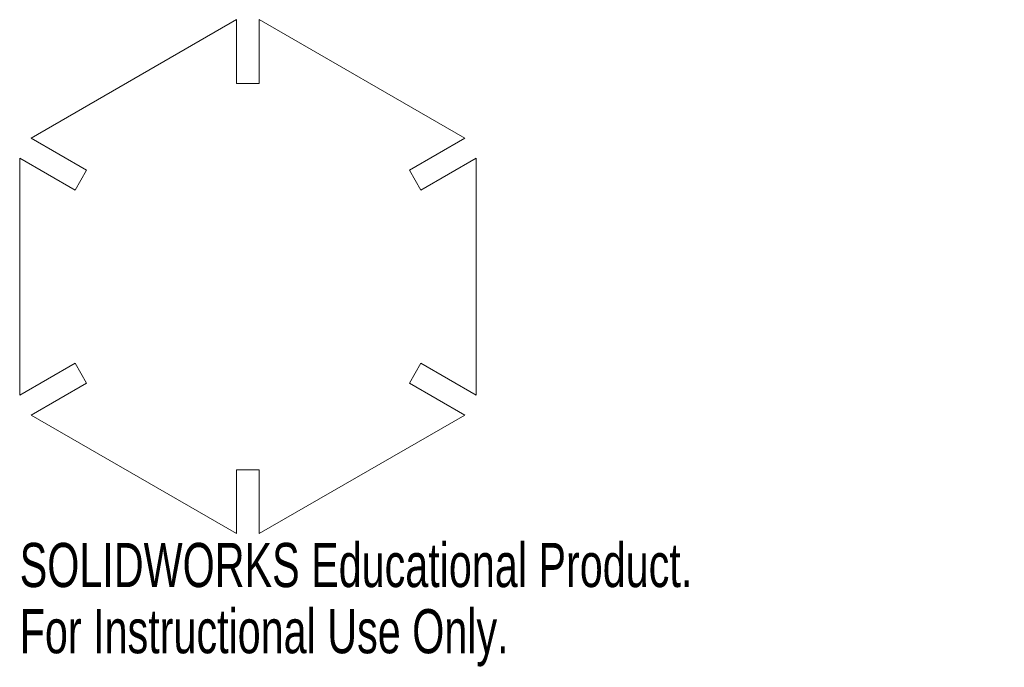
# Model space of a CAD drawing. Header units: millimetres. Extents: x -25 to 83, y -43 to 28.
import ezdxf

# ---------------------------------------------------------------- set-up
doc = ezdxf.new("R2010")
doc.units = ezdxf.units.MM
doc.styles.add('SLDTEXTSTYLE0', font='TXT', dxfattribs={"width": 0.7})

msp = doc.modelspace()

# ---------------------------------------------------------------- linework, layer by layer
at = {"color": 7, "linetype": 'Continuous', "lineweight": 15}
for p, q in [((-1.25, 28.15), (-23.75, 15.16)), ((-1.25, 21.15), (-1.25, 28.15)), ((1.25, 21.15), (1.25, 28.15)), ((23.75, 15.16), (1.25, 28.15)), ((-1.25, 21.15), (1.25, 21.15)), ((-17.69, 11.66), (-23.75, 15.16)), ((23.75, 15.16), (17.69, 11.66)), ((-25, 12.99), (-25, -12.99)), ((-25, 12.99), (-18.94, 9.49)), ((18.94, 9.49), (25, 12.99)), ((25, -12.99), (25, 12.99)), ((-18.94, 9.49), (-17.69, 11.66)), ((17.69, 11.66), (18.94, 9.49)), ((-18.94, -9.49), (-25, -12.99)), ((-17.69, -11.66), (-18.94, -9.49)), ((18.94, -9.49), (17.69, -11.66)), ((25, -12.99), (18.94, -9.49)), ((-23.75, -15.16), (-17.69, -11.66)), ((17.69, -11.66), (23.75, -15.16)), ((-23.75, -15.16), (-1.25, -28.15)), ((1.25, -28.15), (23.75, -15.16)), ((1.25, -21.15), (-1.25, -21.15)), ((-1.25, -21.15), (-1.25, -28.15)), ((1.25, -28.15), (1.25, -21.15))]:
    msp.add_line(p, q, dxfattribs=at)

# ---------------------------------------------------------------- texts
at = {"color": 7, "linetype": 'Continuous', "char_height": 4.8336, "attachment_point": 1, "style": 'SLDTEXTSTYLE0'}
for s, insert in [('SOLIDWORKS Educational Product.', (-25, -29.17)), ('For Instructional Use Only.', (-25, -36.42))]:
    msp.add_mtext(s, dxfattribs=dict(at, insert=insert))

doc.saveas('drawing.dxf')
